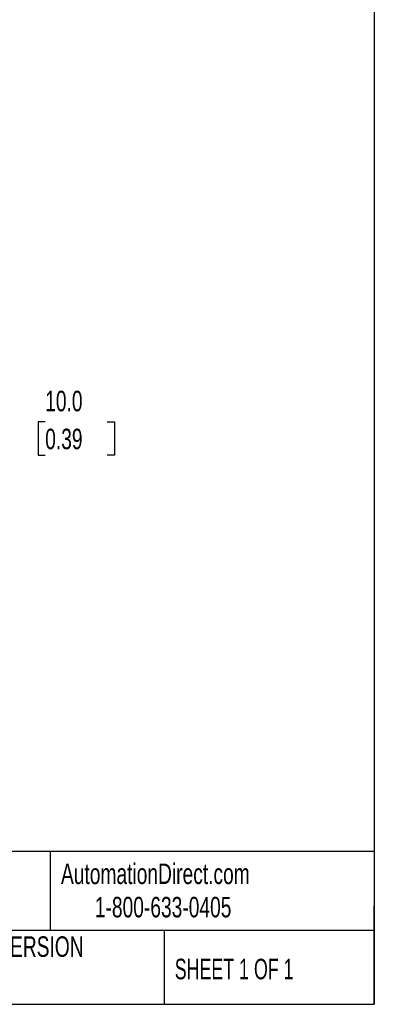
# Model space of a CAD drawing. Header units: millimetres. Extents: x 13 to 546, y 13 to 419.
# Tile 9 of 11: x 473 to 546, y 13 to 216. Entities that reach past the tile are written whole.
import ezdxf

# ---------------------------------------------------------------- set-up
doc = ezdxf.new("R2010")
doc.units = ezdxf.units.MM
doc.header["$LTSCALE"] = 2
doc.layers.add('DIMENSIONS', color=140, linetype='Continuous', lineweight=25)
doc.layers.add('TEXT', color=140, linetype='Continuous', lineweight=25)
doc.styles.add('SLDTEXTSTYLE0', font='TXT', dxfattribs={"width": 0.7})
doc.styles.add('SLDTEXTSTYLE1', font='TXT', dxfattribs={"width": 0.65})
doc.dimstyles.new('SLDDIMSTYLE1', dxfattribs={"dimtxt": 4.316016, "dimasz": 6.604, "dimexe": 0, "dimexo": 0.0625, "dimgap": 1.079004, "dimtad": 0, "dimtih": 1, "dimtoh": 1, "dimrnd": 1e-09, "dimzin": 4, "dimdsep": 46, "dimtxsty": 'SLDTEXTSTYLE0', "dimsah": 1, "dimcen": 0.09, "dimadec": 0, "dimazin": 1, "dimtfac": 1, "dimtmove": 0, "dimatfit": 0, "dimfxl": 0, "dimfrac": 2, "dimtolj": 1, "dimtzin": 12, "dimarcsym": 0})

# ---------------------------------------------------------------- blocks, each defined once
blk = doc.blocks.new('_D_5')
at = {"layer": 'DIMENSIONS'}
for p, q in [((470.35, 132.9), (449.96, 132.9)), ((449.96, 132.9), (449.96, 119.3)), ((478.13, 132.9), (476.68, 132.9)), ((476.68, 132.9), (476.68, 126.04)), ((490.96, 132.9), (492.41, 132.9)), ((492.41, 132.9), (492.41, 126.04)), ((476.68, 126.04), (478.13, 126.04)), ((492.41, 126.04), (490.96, 126.04)), ((444, 119.3), (456.31, 119.3)), ((444, 109.3), (456.31, 109.3)), ((449.96, 109.3), (449.96, 96.6))]:
    blk.add_line(p, q, dxfattribs=at)
for points in [[(449.96, 119.3), (450.98, 125.9), (448.95, 125.9)], [(449.96, 109.3), (448.95, 102.69), (450.98, 102.69)]]:
    blk.add_solid(points, dxfattribs=at)
at = {"layer": 'DIMENSIONS', "char_height": 4.233, "attachment_point": 1, "style": 'SLDTEXTSTYLE0'}
for s, insert in [('10.0', (478.13, 139.32)), ('0.39', (478.13, 131.49))]:
    blk.add_mtext(s, dxfattribs=dict(at, insert=insert))

msp = doc.modelspace()

# ---------------------------------------------------------------- linework, layer by layer
at = {"layer": 'TEXT'}
for p, q in [((546.1, 419.1), (546.1, 12.7)), ((546.1, 44.252), (12.7, 44.252)), ((479.151, 44.252), (479.151, 27.94)), ((546.1, 12.7), (546.1, 33.02)), ((546.1, 27.94), (12.7, 27.94)), ((502.697, 27.94), (502.697, 12.7)), ((12.7, 12.7), (546.1, 12.7))]:
    msp.add_line(p, q, dxfattribs=at)

# ---------------------------------------------------------------- texts
at = {"color": 179, "linetype": 'Continuous', "lineweight": 18, "char_height": 4.23333, "attachment_point": 1, "style": 'SLDTEXTSTYLE0'}
for s, insert in [('AutomationDirect.com', (481.39, 41.753)), ('1-800-633-0405', (488.383, 34.874))]:
    msp.add_mtext(s, dxfattribs=dict(at, insert=insert))
at = {"layer": 'TEXT', "char_height": 4.23333}
for s, insert, attachment_point, style in [('LATEST VERSION', (469.104, 26.728), 2, 'SLDTEXTSTYLE0'), ('SHEET 1 OF 1', (504.883, 22.103), 1, 'SLDTEXTSTYLE1')]:
    msp.add_mtext(s, dxfattribs=dict(at, insert=insert, attachment_point=attachment_point, style=style))

# ---------------------------------------------------------------- dimensions: what is measured, and where the dimension line sits
at = {"layer": 'DIMENSIONS'}
dim = msp.add_linear_dim(base=(449.963, 119.299), p1=(441.458, 109.299), p2=(441.458, 119.299), angle=90, dimstyle='SLDDIMSTYLE1', dxfattribs=at)
dim.commit()
dim.dimension.update_dxf_attribs({"geometry": '_D_5', "text_midpoint": (449.963, 132.896), "dimtype": 160})

doc.saveas('drawing.dxf')
